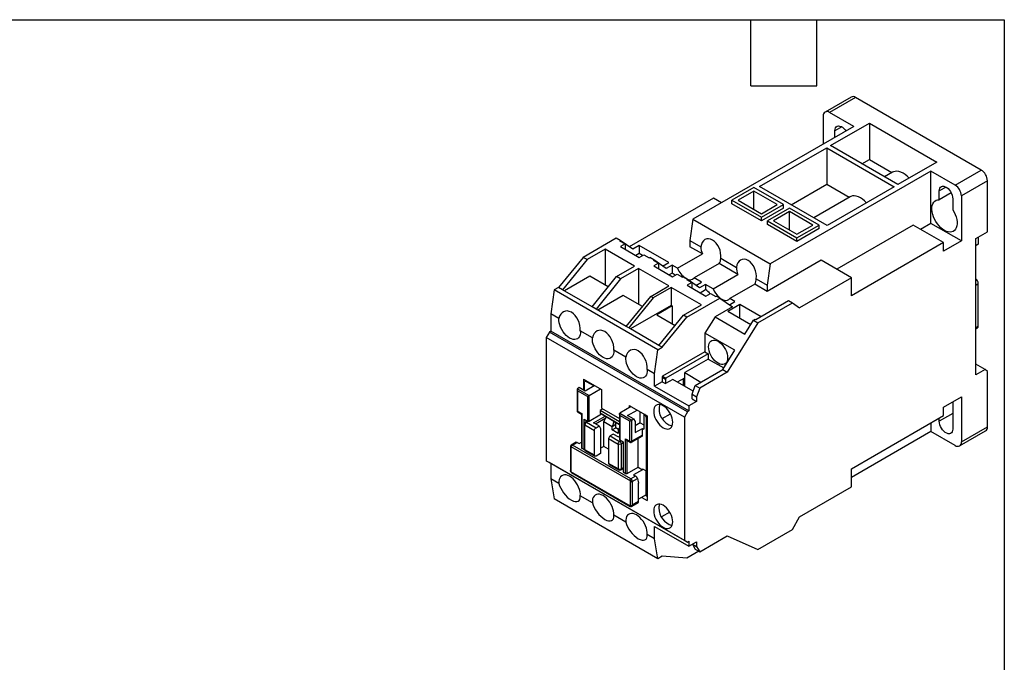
# Model space of a CAD drawing. Header units: millimetres. Extents: x 13 to 546, y 13 to 419.
# Tile 4 of 4: x 319 to 546, y 271 to 419. Entities that reach past the tile are written whole.
import ezdxf

# ---------------------------------------------------------------- set-up
doc = ezdxf.new("R2010")
doc.units = ezdxf.units.MM
doc.header["$LTSCALE"] = 2
doc.linetypes.add('SLD-Solid', pattern=[0])
doc.layers.add('TEXT', color=140, linetype='SLD-Solid', lineweight=25)

msp = doc.modelspace()

# ---------------------------------------------------------------- linework, layer by layer
for p, q in [((510.805, 401.279), (504.795, 397.809)), ((511.805, 401.18), (505.794, 397.71)), ((540.796, 384.444), (511.805, 401.18)), ((511.381, 394.486), (505.794, 397.71)), ((504.38, 396.894), (504.38, 390.444)), ((506.007, 390.077), (514.987, 395.261)), ((514.987, 395.261), (530.543, 386.281)), ((514.987, 395.261), (514.987, 386.851)), ((511.381, 394.486), (474.328, 373.096)), ((508.623, 394.404), (507.067, 393.505)), ((507.067, 391.996), (507.067, 393.505)), ((489.672, 380.647), (505.158, 389.587)), ((505.158, 389.587), (520.714, 380.607)), ((505.158, 389.587), (505.158, 381.177)), ((521.563, 381.096), (506.007, 390.077)), ((513.291, 385.872), (514.987, 386.851)), ((514.987, 386.851), (520.192, 383.846)), ((530.543, 386.281), (521.563, 381.096)), ((529.2, 384.199), (492.147, 362.809)), ((520.365, 383.945), (518.496, 382.867)), ((534.786, 380.974), (529.2, 384.199)), ((529.2, 372.155), (529.2, 384.199)), ((534.786, 380.974), (540.796, 384.444)), ((542.21, 381.994), (536.2, 378.525)), ((542.21, 370.195), (542.21, 381.994)), ((488.4, 380.403), (483.308, 377.464)), ((488.4, 379.586), (484.723, 377.464)), ((495.188, 376.484), (488.4, 380.403)), ((493.774, 376.484), (488.4, 379.586)), ((488.4, 375.341), (488.4, 379.586)), ((505.229, 371.667), (489.672, 380.647)), ((496.957, 376.442), (505.158, 381.177)), ((505.158, 381.177), (510.364, 378.172)), ((520.714, 380.607), (505.229, 371.667)), ((532.665, 380.525), (531.109, 379.626)), ((531.109, 377.61), (531.109, 379.626)), ((533.856, 379.196), (531.109, 377.61)), ((479.066, 377.993), (459.606, 366.759)), ((480.939, 376.912), (479.066, 377.993)), ((483.308, 377.464), (490.097, 373.545)), ((483.308, 376.647), (483.308, 377.464)), ((484.723, 377.464), (490.097, 374.361)), ((510.536, 378.271), (502.162, 373.437)), ((534.22, 377.83), (534.22, 375.287)), ((536.2, 378.525), (536.2, 368.114)), ((490.097, 372.728), (483.308, 376.647)), ((490.097, 373.545), (495.188, 376.484)), ((490.097, 374.361), (493.774, 376.484)), ((495.188, 375.667), (490.097, 372.728)), ((496.602, 375.668), (491.511, 372.728)), ((496.602, 374.851), (492.925, 372.728)), ((495.188, 375.667), (495.188, 376.484)), ((503.39, 371.749), (496.602, 375.668)), ((501.976, 371.749), (496.602, 374.851)), ((496.602, 370.606), (496.602, 374.851)), ((474.328, 373.096), (473.621, 368.197)), ((474.328, 373.096), (492.147, 362.809)), ((490.097, 372.728), (490.097, 373.545)), ((491.511, 372.728), (498.299, 368.81)), ((491.511, 371.912), (491.511, 372.728)), ((492.925, 372.728), (498.299, 369.626)), ((498.299, 367.993), (491.511, 371.912)), ((498.299, 368.81), (503.39, 371.749)), ((498.299, 369.626), (501.976, 371.749)), ((503.39, 370.932), (498.299, 367.993)), ((503.39, 370.932), (503.39, 371.749)), ((525.098, 371.747), (507.492, 361.583)), ((532.099, 367.706), (525.098, 371.747)), ((529.2, 372.155), (526.796, 370.767)), ((536.2, 368.114), (529.2, 372.155)), ((539.523, 368.644), (542.21, 370.195)), ((456.651, 368.728), (449.014, 364.319)), ((457.57, 368.197), (456.651, 368.728)), ((457.57, 368.197), (457.428, 368.115)), ((457.428, 368.115), (458.666, 367.401)), ((460.434, 366.176), (457.57, 368.197)), ((473.621, 368.197), (476.131, 366.747)), ((473.621, 368.197), (473.621, 366.768)), ((498.299, 367.993), (498.299, 368.81)), ((532.099, 367.706), (510.886, 355.46)), ((536.2, 368.114), (532.099, 365.746)), ((532.099, 365.746), (532.099, 367.706)), ((539.523, 337.207), (539.523, 368.644)), ((540.089, 368.971), (540.089, 367.337)), ((454.105, 366.197), (449.933, 363.788)), ((460.893, 362.278), (454.105, 366.197)), ((454.105, 366.197), (454.105, 357.95)), ((458.666, 367.401), (457.605, 366.789)), ((457.605, 366.789), (461.918, 364.299)), ((458.666, 367.401), (458.666, 366.176)), ((461.954, 367.053), (460.434, 366.176)), ((468.742, 363.135), (461.954, 367.053)), ((461.954, 367.053), (461.954, 365.175)), ((476.493, 365.11), (473.621, 366.768)), ((540.089, 367.337), (539.523, 367.011)), ((449.014, 364.319), (443.357, 357.379)), ((449.933, 363.788), (444.276, 356.848)), ((449.933, 363.788), (449.014, 364.319)), ((461.954, 365.175), (461.177, 364.727)), ((461.918, 364.299), (462.979, 364.911)), ((462.695, 364.747), (461.954, 365.175)), ((462.979, 364.911), (464.217, 364.196)), ((464.217, 364.196), (464.358, 364.278)), ((465.277, 363.747), (464.358, 364.278)), ((465.277, 363.747), (465.136, 363.666)), ((465.136, 363.666), (466.373, 362.951)), ((468.141, 361.726), (465.277, 363.747)), ((470.765, 361.803), (476.493, 365.11)), ((480.727, 364.094), (484.334, 362.012)), ((503.885, 363.665), (491.44, 356.481)), ((510.886, 359.624), (503.885, 363.665)), ((456.721, 359.87), (460.893, 362.278)), ((461.812, 361.747), (457.64, 359.339)), ((468.777, 357.726), (461.812, 361.747)), ((461.812, 361.747), (461.812, 353.501)), ((466.373, 362.951), (465.313, 362.339)), ((465.313, 362.339), (469.626, 359.849)), ((466.373, 362.951), (466.373, 361.727)), ((467.314, 362.31), (468.742, 363.135)), ((469.52, 362.522), (468.141, 361.726)), ((469.52, 362.522), (469.52, 360.644)), ((470.765, 361.803), (469.52, 362.522)), ((480.366, 362.874), (474.638, 359.567)), ((484.695, 360.375), (480.366, 362.874)), ((492.147, 362.809), (491.44, 357.91)), ((450.569, 359.991), (444.7, 356.603)), ((454.82, 357.537), (450.569, 359.991)), ((451.064, 352.929), (456.721, 359.87)), ((457.64, 359.339), (451.984, 352.399)), ((457.64, 359.339), (456.721, 359.87)), ((469.52, 360.644), (468.884, 360.277)), ((470.262, 360.216), (469.52, 360.644)), ((469.626, 359.849), (470.687, 360.461)), ((470.687, 360.461), (471.924, 359.747)), ((471.924, 359.747), (472.065, 359.829)), ((472.985, 359.298), (472.065, 359.829)), ((472.985, 359.298), (472.843, 359.216)), ((472.843, 359.216), (474.081, 358.502)), ((475.848, 357.277), (472.985, 359.298)), ((476.308, 358.603), (474.638, 359.567)), ((478.968, 357.068), (484.695, 360.375)), ((488.93, 359.359), (491.44, 357.91)), ((510.886, 359.624), (498.9, 352.705)), ((510.886, 355.46), (510.886, 359.624)), ((442.362, 356.805), (441.589, 351.296)), ((443.357, 357.379), (442.362, 356.805)), ((466.262, 343.007), (442.362, 356.805)), ((444.276, 356.848), (443.357, 357.379)), ((451.064, 352.929), (444.276, 356.848)), ((464.605, 355.318), (468.777, 357.726)), ((469.343, 357.4), (465.171, 354.991)), ((476.308, 353.379), (469.343, 357.4)), ((469.343, 357.4), (469.343, 353.236)), ((474.081, 358.502), (473.02, 357.89)), ((473.02, 357.89), (477.333, 355.4)), ((474.081, 358.502), (474.081, 357.277)), ((475.021, 357.861), (476.308, 358.603)), ((477.227, 358.073), (475.848, 357.277)), ((475.982, 356.18), (477.227, 356.899)), ((477.227, 358.073), (477.227, 356.899)), ((478.968, 357.068), (477.227, 358.073)), ((488.568, 358.139), (482.841, 354.832)), ((491.44, 356.481), (488.568, 358.139)), ((491.44, 357.91), (491.44, 356.481)), ((539.523, 357.947), (540.089, 358.274)), ((540.089, 348.475), (540.089, 358.274)), ((458.277, 355.542), (452.408, 352.154)), ((462.704, 352.986), (458.277, 355.542)), ((458.949, 348.378), (464.605, 355.318)), ((465.171, 354.991), (459.514, 348.051)), ((465.171, 354.991), (464.605, 355.318)), ((472.914, 350.522), (480.551, 354.93)), ((477.333, 355.4), (478.394, 356.012)), ((478.394, 356.012), (479.631, 355.298)), ((479.631, 355.298), (479.773, 355.379)), ((480.551, 354.93), (479.773, 355.379)), ((480.551, 354.93), (483.414, 352.909)), ((482.715, 353.403), (484.016, 354.154)), ((484.016, 354.154), (482.841, 354.832)), ((488.824, 349.991), (496.39, 354.358)), ((496.39, 354.358), (497.309, 353.828)), ((451.984, 352.399), (451.064, 352.929)), ((458.949, 348.378), (451.984, 352.399)), ((469.343, 353.236), (459.939, 347.806)), ((469.52, 353.133), (465.984, 351.092)), ((469.52, 353.133), (469.343, 353.236)), ((469.52, 353.133), (469.52, 349.051)), ((472.136, 350.971), (476.308, 353.379)), ((483.414, 352.909), (479.413, 350.599)), ((482.389, 351.909), (485.147, 353.501)), ((482.389, 351.909), (487.659, 348.866)), ((485.147, 353.501), (490.026, 350.684)), ((485.147, 350.317), (485.147, 353.501)), ((489.319, 349.215), (497.309, 353.828)), ((497.309, 353.828), (498.9, 352.705)), ((441.589, 351.296), (441.589, 347.295)), ((443.437, 350.229), (441.589, 351.296)), ((465.984, 351.092), (470.235, 348.638)), ((466.479, 344.031), (472.136, 350.971)), ((467.257, 343.582), (472.914, 350.522)), ((472.914, 350.522), (472.136, 350.971)), ((479.413, 350.599), (477.086, 346.864)), ((479.413, 350.599), (486.272, 346.639)), ((486.272, 346.639), (488.258, 349.827)), ((488.258, 349.827), (488.682, 350.072)), ((488.258, 349.827), (489.319, 349.215)), ((488.682, 350.072), (488.824, 349.991)), ((441.589, 347.295), (441.236, 347.091)), ((473.409, 328.926), (441.589, 347.295)), ((451.144, 345.78), (448.368, 347.382)), ((459.514, 348.051), (458.949, 348.378)), ((466.479, 344.031), (459.514, 348.051)), ((489.319, 349.215), (482.248, 337.866)), ((539.523, 348.149), (540.089, 348.475)), ((539.523, 347.81), (539.882, 348.017)), ((441.236, 347.091), (440.528, 345.866)), ((472.348, 327.497), (440.528, 345.866)), ((440.528, 345.866), (440.528, 317.45)), ((473.055, 328.721), (441.236, 347.091)), ((477.086, 346.864), (477.086, 342.56)), ((483.945, 342.904), (477.086, 346.864)), ((458.852, 341.33), (456.076, 342.933)), ((465.489, 337.499), (466.262, 343.007)), ((466.262, 343.007), (467.257, 343.582)), ((467.257, 343.582), (466.479, 344.031)), ((481.187, 338.478), (483.945, 342.904)), ((477.086, 342.56), (467.328, 336.927)), ((477.864, 342.111), (468.106, 336.478)), ((477.864, 340.886), (472.419, 337.743)), ((477.086, 342.56), (477.864, 342.111)), ((477.864, 342.111), (477.864, 340.886)), ((477.864, 340.886), (481.411, 338.838)), ((465.489, 337.499), (463.783, 338.483)), ((474.823, 334.804), (481.187, 338.478)), ((481.187, 338.478), (482.248, 337.866)), ((541.68, 338.452), (539.523, 339.697)), ((541.68, 338.452), (539.523, 337.207)), ((542.21, 338.024), (541.68, 338.452)), ((449.084, 336.272), (453.256, 333.864)), ((449.084, 336.272), (449.084, 333.741)), ((465.489, 334.641), (465.489, 337.499)), ((467.328, 336.927), (467.257, 336.723)), ((467.257, 336.723), (467.257, 335.661)), ((467.257, 336.723), (468.035, 336.274)), ((467.328, 336.927), (468.106, 336.478)), ((468.106, 336.478), (468.035, 336.274)), ((468.035, 336.274), (468.035, 335.212)), ((469.661, 336.151), (468.035, 335.212)), ((474.352, 333.443), (469.661, 336.151)), ((472.348, 336.477), (470.722, 335.539)), ((472.065, 336.314), (472.065, 334.763)), ((472.348, 334.6), (472.348, 336.477)), ((472.419, 337.743), (476.166, 335.58)), ((472.419, 334.559), (472.419, 337.743)), ((482.248, 337.866), (475.884, 334.192)), ((542.21, 325.245), (542.21, 338.024)), ((447.618, 333.851), (447.618, 329.024)), ((448.13, 334.293), (447.706, 334.048)), ((447.706, 334.048), (450.428, 332.476)), ((449.509, 333.497), (448.13, 334.293)), ((449.367, 333.578), (449.367, 335.538)), ((449.716, 335.908), (449.471, 335.766)), ((451.559, 334.68), (449.509, 333.497)), ((449.862, 335.823), (449.721, 335.742)), ((449.721, 335.742), (451.559, 334.68)), ((450.428, 332.476), (453.044, 333.986)), ((453.256, 333.864), (453.256, 329.536)), ((467.257, 335.661), (465.489, 334.641)), ((465.489, 334.641), (473.409, 330.069)), ((467.257, 335.661), (468.035, 335.212)), ((474.116, 332.763), (474.823, 334.804)), ((474.823, 334.804), (475.884, 334.192)), ((475.884, 334.192), (475.177, 332.151)), ((450.004, 332.231), (447.706, 333.558)), ((447.706, 333.558), (447.706, 328.903)), ((450.004, 332.231), (450.004, 326.597)), ((450.428, 326.597), (450.428, 332.476)), ((474.116, 332.763), (475.177, 332.151)), ((474.116, 331.702), (474.116, 332.763)), ((474.116, 331.702), (475.177, 331.089)), ((475.177, 332.151), (475.177, 331.089)), ((532.099, 329.818), (536.2, 332.186)), ((536.2, 332.186), (536.2, 321.775)), ((453.539, 329.373), (452.903, 329.006)), ((453.256, 329.536), (457.411, 327.138)), ((460.115, 329.904), (457.499, 328.394)), ((459.267, 327.863), (461.459, 329.129)), ((459.62, 330.19), (463.792, 327.782)), ((459.62, 330.19), (459.62, 329.619)), ((475.177, 331.089), (473.409, 330.069)), ((473.409, 330.069), (473.409, 328.926)), ((532.099, 327.859), (532.099, 329.818)), ((534.214, 331.039), (534.22, 330.879)), ((534.22, 330.879), (534.22, 324.755)), ((447.706, 328.903), (448.731, 328.312)), ((447.851, 328.65), (448.655, 328.186)), ((448.643, 328.205), (448.643, 320.432)), ((448.731, 328.312), (448.731, 320.309)), ((449.226, 320.024), (449.226, 327.046)), ((449.226, 327.046), (450.004, 326.597)), ((450.428, 326.597), (453.256, 328.23)), ((451.418, 326.189), (454.105, 327.74)), ((451.842, 325.944), (454.246, 327.332)), ((457.411, 326.403), (452.903, 329.006)), ((452.903, 329.006), (452.903, 328.434)), ((457.411, 325.831), (452.903, 328.434)), ((452.903, 328.434), (453.256, 328.23)), ((453.256, 328.23), (457.411, 325.831)), ((453.751, 326.474), (454.246, 327.332)), ((457.411, 328.197), (457.411, 322.392)), ((457.499, 328.394), (460.221, 326.822)), ((459.797, 326.577), (457.499, 327.904)), ((457.499, 327.904), (457.499, 322.27)), ((460.646, 327.067), (459.267, 327.863)), ((460.221, 326.822), (460.646, 327.067)), ((460.646, 327.067), (460.999, 326.455)), ((462.166, 326.189), (462.166, 328.721)), ((463.121, 328.169), (462.979, 328.088)), ((462.979, 328.088), (462.979, 324.74)), ((462.979, 328.088), (463.156, 327.986)), ((463.297, 328.067), (463.156, 327.986)), ((463.792, 327.537), (463.509, 327.373)), ((463.509, 327.373), (463.509, 315.125)), ((463.792, 327.782), (463.792, 308.266)), ((467.25, 327.165), (469.138, 328.255)), ((473.055, 328.721), (472.348, 327.497)), ((472.348, 327.497), (472.348, 299.081)), ((473.409, 328.926), (473.055, 328.721)), ((510.886, 315.612), (532.099, 327.859)), ((534.22, 328.347), (531.109, 326.551)), ((531.109, 326.551), (531.109, 327.287)), ((449.292, 325.903), (449.292, 320.187)), ((449.438, 325.699), (451.63, 324.433)), ((449.438, 319.983), (449.438, 325.699)), ((449.999, 326.6), (449.542, 326.336)), ((450.202, 326.548), (449.792, 326.311)), ((449.792, 326.311), (451.984, 325.046)), ((452.691, 325.454), (451.418, 326.189)), ((451.984, 325.046), (452.691, 325.454)), ((452.691, 325.454), (453.044, 324.841)), ((453.044, 324.841), (453.044, 319.126)), ((453.751, 326.474), (455.696, 325.352)), ((453.751, 320.759), (453.751, 326.474)), ((455.696, 325.352), (456.544, 325.842)), ((455.696, 324.535), (455.696, 325.352)), ((455.696, 324.535), (456.544, 325.025)), ((456.544, 325.025), (456.544, 325.842)), ((457.195, 324.65), (456.544, 325.025)), ((457.11, 324.535), (457.411, 324.943)), ((459.797, 321.923), (459.797, 326.577)), ((460.221, 321.923), (460.221, 326.822)), ((460.999, 326.455), (460.999, 323.924)), ((462.166, 326.189), (460.999, 325.516)), ((460.999, 323.924), (462.696, 324.903)), ((462.166, 326.189), (462.979, 325.72)), ((462.696, 323.352), (462.696, 324.903)), ((462.696, 324.903), (462.979, 324.74)), ((529.2, 326.185), (529.2, 324.183)), ((536.2, 321.775), (542.21, 325.245)), ((451.63, 318.718), (451.63, 324.433)), ((454.883, 322.556), (457.075, 321.29)), ((454.883, 322.556), (454.883, 316.84)), ((455.943, 323.576), (455.236, 323.168)), ((455.236, 323.168), (457.428, 321.903)), ((457.11, 323.719), (455.696, 324.535)), ((457.216, 322.841), (455.943, 323.576)), ((457.11, 324.535), (457.411, 324.362)), ((457.11, 324.535), (457.11, 323.719)), ((457.411, 323.055), (457.128, 322.892)), ((457.411, 322.954), (457.216, 322.841)), ((458.772, 322.515), (459.797, 321.923)), ((458.772, 314.513), (458.772, 322.515)), ((460.16, 321.718), (462.593, 323.123)), ((462.696, 323.352), (460.221, 321.923)), ((461.671, 315.942), (461.671, 322.591)), ((529.2, 324.183), (510.886, 313.611)), ((534.786, 320.958), (529.2, 324.183)), ((535.786, 320.859), (541.796, 324.329)), ((446.097, 320.725), (446.097, 315.158)), ((446.185, 320.718), (459.903, 312.798)), ((446.185, 320.718), (446.185, 314.92)), ((447.446, 321.696), (446.289, 321.028)), ((446.539, 321.003), (447.67, 321.657)), ((459.974, 313.248), (446.539, 321.003)), ((447.67, 321.657), (448.13, 321.391)), ((448.13, 321.391), (448.643, 321.687)), ((448.731, 320.309), (449.226, 320.024)), ((449.226, 320.024), (449.312, 320.073)), ((453.751, 320.759), (453.044, 320.35)), ((454.883, 320.105), (453.751, 320.759)), ((457.075, 321.29), (457.075, 315.574)), ((457.428, 321.903), (457.782, 322.107)), ((457.499, 322.27), (458.277, 321.821)), ((458.277, 321.576), (457.782, 321.29)), ((457.782, 321.29), (457.782, 315.574)), ((458.277, 321.821), (458.277, 314.799)), ((459.055, 322.182), (459.859, 321.718)), ((459.196, 314.513), (459.196, 322.101)), ((451.63, 318.718), (449.438, 319.983)), ((449.542, 319.754), (451.734, 318.489)), ((453.044, 319.126), (451.984, 318.513)), ((472.348, 299.081), (440.528, 317.45)), ((440.528, 317.45), (441.236, 317.042)), ((473.055, 298.673), (441.236, 317.042)), ((441.589, 316.838), (441.589, 313.245)), ((457.075, 315.574), (454.883, 316.84)), ((454.986, 316.611), (457.178, 315.345)), ((457.678, 315.345), (458.277, 315.691)), ((457.782, 315.574), (458.277, 315.86)), ((459.196, 314.513), (461.671, 315.942)), ((461.671, 315.942), (462.696, 315.35)), ((462.696, 315.595), (463.509, 315.125)), ((462.696, 315.35), (462.696, 315.595)), ((510.886, 311.448), (510.886, 315.612)), ((443.437, 312.178), (441.589, 313.245)), ((441.589, 313.245), (442.362, 308.629)), ((446.102, 315.098), (446.108, 315.072)), ((459.903, 307.001), (446.185, 314.92)), ((446.185, 314.92), (446.2, 314.888)), ((446.276, 314.781), (446.348, 314.728)), ((446.347, 314.726), (459.866, 306.921)), ((458.277, 314.799), (458.772, 314.513)), ((461.105, 313.901), (459.974, 313.248)), ((460.327, 312.635), (461.547, 313.339)), ((462.696, 315.35), (460.646, 314.166)), ((460.646, 314.166), (461.105, 313.901)), ((461.547, 313.339), (461.812, 312.268)), ((463.509, 315.125), (463.792, 315.289)), ((463.545, 309.552), (463.545, 315.146)), ((459.903, 312.798), (459.89, 312.834)), ((459.903, 307.001), (459.903, 312.798)), ((460.327, 312.635), (460.327, 307.164)), ((461.812, 308.022), (461.812, 312.268)), ((498.9, 304.529), (510.886, 311.448)), ((451.144, 307.729), (448.368, 309.332)), ((463.545, 309.552), (461.812, 308.552)), ((462.555, 308.981), (463.792, 308.266)), ((463.403, 309.471), (463.792, 309.246)), ((466.262, 294.831), (442.362, 308.629)), ((460.224, 306.935), (461.709, 307.793)), ((461.812, 308.022), (460.327, 307.164)), ((458.852, 303.28), (456.076, 304.882)), ((468.966, 305.619), (467.069, 304.524)), ((497.309, 301.569), (498.9, 304.529)), ((465.489, 302.306), (473.409, 297.734)), ((465.489, 299.448), (465.489, 302.306)), ((465.489, 299.448), (463.783, 300.433)), ((475.884, 296.468), (482.248, 300.142)), ((482.248, 300.142), (489.319, 296.957)), ((489.319, 296.957), (497.309, 301.569)), ((466.262, 294.831), (465.489, 299.448)), ((472.348, 299.081), (473.055, 298.673)), ((473.055, 298.673), (473.409, 298.877)), ((473.409, 298.877), (473.409, 297.734)), ((473.409, 297.734), (475.177, 298.754)), ((474.187, 298.183), (474.823, 297.08)), ((474.257, 298.223), (475.177, 297.693)), ((475.177, 298.754), (475.177, 297.693)), ((475.177, 297.693), (475.884, 296.468)), ((467.257, 295.406), (466.262, 294.831)), ((472.914, 294.997), (467.257, 295.406)), ((475.673, 296.59), (472.914, 294.997)), ((474.823, 297.08), (475.884, 296.468))]:
    msp.add_line(p, q)
at = {"flags": 128}
for points in [[(507.067, 393.505), (507.101, 393.859), (507.202, 394.158), (507.364, 394.39), (507.582, 394.543), (507.845, 394.612), (508.142, 394.593), (508.46, 394.488), (508.785, 394.3), (509.104, 394.038), (509.401, 393.714), (509.592, 393.453)], [(524.136, 382.582), (523.719, 382.999), (523.247, 383.39), (522.765, 383.708), (522.283, 383.946), (521.811, 384.101), (521.358, 384.167), (520.933, 384.146), (520.546, 384.035), (520.365, 383.945)], [(531.109, 379.626), (531.143, 379.98), (531.243, 380.279), (531.406, 380.511), (531.624, 380.664), (531.887, 380.733), (532.184, 380.714), (532.502, 380.609), (532.827, 380.421), (533.145, 380.159), (533.442, 379.835), (533.705, 379.462), (533.923, 379.058), (534.086, 378.639), (534.186, 378.223), (534.22, 377.83)], [(514.308, 376.908), (513.89, 377.325), (513.418, 377.716), (512.936, 378.034), (512.454, 378.272), (511.982, 378.427), (511.529, 378.493), (511.105, 378.472), (510.717, 378.361), (510.536, 378.271)], [(534.22, 375.287), (534.527, 374.75), (534.783, 374.192), (534.983, 373.627), (535.122, 373.068), (535.197, 372.527), (535.206, 372.016), (535.149, 371.548), (535.028, 371.133), (534.844, 370.78), (534.603, 370.497), (534.31, 370.291), (533.971, 370.167), (533.595, 370.127), (533.189, 370.172), (532.763, 370.302), (532.327, 370.513), (531.89, 370.8), (531.463, 371.158), (531.056, 371.577), (530.677, 372.048), (530.335, 372.561), (530.038, 373.104), (529.793, 373.664), (529.605, 374.229), (529.479, 374.785), (529.418, 375.321), (529.422, 375.824), (529.493, 376.282), (529.627, 376.685), (529.823, 377.024), (530.075, 377.292), (530.378, 377.481), (530.725, 377.588), (531.109, 377.61)], [(478.968, 357.068), (479.224, 356.539), (479.536, 356.037), (479.893, 355.58), (480.284, 355.182), (480.695, 354.857), (481.113, 354.616), (481.525, 354.466), (481.915, 354.412), (482.273, 354.457), (482.584, 354.599), (482.841, 354.832)], [(448.368, 347.382), (448.369, 346.909), (448.303, 346.48), (448.171, 346.109), (447.977, 345.805), (447.726, 345.576), (447.425, 345.429), (447.082, 345.367), (446.708, 345.394), (446.311, 345.506), (445.902, 345.703), (445.494, 345.978), (445.097, 346.323), (444.723, 346.73), (444.38, 347.187), (444.079, 347.681), (443.828, 348.2), (443.634, 348.728), (443.502, 349.252), (443.435, 349.757), (443.437, 350.229)], [(456.076, 342.933), (456.077, 342.459), (456.011, 342.031), (455.879, 341.66), (455.684, 341.355), (455.433, 341.126), (455.132, 340.979), (454.79, 340.918), (454.415, 340.944), (454.018, 341.057), (453.61, 341.253), (453.202, 341.528), (452.805, 341.874), (452.43, 342.28), (452.087, 342.737), (451.786, 343.232), (451.536, 343.75), (451.341, 344.279), (451.209, 344.803), (451.143, 345.308), (451.144, 345.78)], [(480.126, 344.969), (480.507, 344.711), (480.876, 344.384), (481.222, 343.997), (481.535, 343.563), (481.806, 343.095), (482.025, 342.608), (482.186, 342.114), (482.285, 341.631), (482.318, 341.172), (482.285, 340.752), (482.186, 340.383), (482.025, 340.076), (481.806, 339.841), (481.535, 339.685), (481.222, 339.613), (480.876, 339.626), (480.507, 339.725), (480.126, 339.907), (479.746, 340.165), (479.377, 340.492), (479.03, 340.878), (478.717, 341.312), (478.447, 341.78), (478.228, 342.268), (478.067, 342.761), (477.968, 343.244), (477.934, 343.703), (477.968, 344.124), (478.067, 344.493), (478.228, 344.799), (478.447, 345.034), (478.717, 345.19), (479.03, 345.263), (479.377, 345.249), (479.746, 345.15), (480.126, 344.969)], [(463.783, 338.483), (463.784, 338.01), (463.718, 337.581), (463.586, 337.21), (463.392, 336.906), (463.141, 336.677), (462.84, 336.53), (462.497, 336.469), (462.122, 336.495), (461.726, 336.608), (461.317, 336.804), (460.909, 337.079), (460.512, 337.424), (460.137, 337.831), (459.795, 338.288), (459.494, 338.782), (459.243, 339.301), (459.049, 339.829), (458.917, 340.353), (458.85, 340.858), (458.852, 341.33)], [(467.469, 325.047), (467.85, 324.865), (468.219, 324.767), (468.565, 324.753), (468.878, 324.825), (469.148, 324.981), (469.368, 325.216), (469.529, 325.523), (469.628, 325.892), (469.661, 326.312), (469.628, 326.771), (469.529, 327.255), (469.368, 327.748), (469.148, 328.236), (468.878, 328.704), (468.565, 329.137), (468.219, 329.524), (467.85, 329.851), (467.469, 330.109), (467.089, 330.29), (466.72, 330.389), (466.373, 330.403), (466.06, 330.33), (465.79, 330.174), (465.571, 329.939), (465.409, 329.633), (465.311, 329.264), (465.277, 328.843), (465.311, 328.385), (465.409, 327.901), (465.571, 327.408), (465.79, 326.92), (466.06, 326.452), (466.373, 326.018), (466.72, 325.632), (467.089, 325.305), (467.469, 325.047)], [(534.22, 324.755), (534.186, 324.401), (534.086, 324.102), (533.923, 323.871), (533.705, 323.717), (533.442, 323.648), (533.145, 323.667), (532.827, 323.773), (532.502, 323.961), (532.184, 324.222), (531.887, 324.546), (531.624, 324.919), (531.406, 325.324), (531.243, 325.743), (531.143, 326.158), (531.109, 326.551)], [(448.368, 309.332), (448.369, 309.804), (448.303, 310.309), (448.171, 310.833), (447.977, 311.361), (447.726, 311.88), (447.425, 312.374), (447.082, 312.831), (446.708, 313.238), (446.311, 313.583), (445.902, 313.858), (445.494, 314.054), (445.097, 314.167), (444.723, 314.193), (444.38, 314.132), (444.079, 313.985), (443.828, 313.756), (443.634, 313.452), (443.502, 313.08), (443.435, 312.652), (443.437, 312.178)], [(456.076, 304.882), (456.077, 305.354), (456.011, 305.859), (455.879, 306.383), (455.684, 306.912), (455.433, 307.43), (455.132, 307.925), (454.79, 308.381), (454.415, 308.788), (454.018, 309.134), (453.61, 309.408), (453.202, 309.605), (452.805, 309.718), (452.43, 309.744), (452.087, 309.683), (451.786, 309.535), (451.536, 309.307), (451.341, 309.002), (451.209, 308.631), (451.143, 308.203), (451.144, 307.729)], [(467.469, 302.102), (467.85, 301.921), (468.219, 301.822), (468.565, 301.808), (468.878, 301.881), (469.148, 302.037), (469.368, 302.272), (469.529, 302.578), (469.628, 302.947), (469.661, 303.368), (469.628, 303.826), (469.529, 304.31), (469.368, 304.803), (469.148, 305.291), (468.878, 305.759), (468.565, 306.193), (468.219, 306.579), (467.85, 306.906), (467.469, 307.164), (467.089, 307.346), (466.72, 307.445), (466.373, 307.458), (466.06, 307.386), (465.79, 307.23), (465.571, 306.995), (465.409, 306.688), (465.311, 306.319), (465.277, 305.899), (465.311, 305.44), (465.409, 304.956), (465.571, 304.463), (465.79, 303.975), (466.06, 303.507), (466.373, 303.074), (466.72, 302.687), (467.089, 302.36), (467.469, 302.102)], [(463.783, 300.433), (463.784, 300.905), (463.718, 301.41), (463.586, 301.934), (463.392, 302.462), (463.141, 302.981), (462.84, 303.475), (462.497, 303.932), (462.122, 304.339), (461.726, 304.684), (461.317, 304.959), (460.909, 305.155), (460.512, 305.268), (460.137, 305.294), (459.795, 305.233), (459.494, 305.086), (459.243, 304.857), (459.049, 304.553), (458.917, 304.182), (458.85, 303.753), (458.852, 303.28)]]:
    msp.add_lwpolyline(points, dxfattribs=at)
for centre, radius, start, end in [((511.219, 400.362), 1.006, 54.38242, 114.30712), ((505.242, 397.034), 0.873, 50.79671, 189.21404), ((539.14, 381.855), 3.074, 2.60548, 57.39452), ((533.13, 378.385), 3.074, 2.60548, 57.39452), ((480.449, 366.842), 4.319, 181.2556, 203.64679), ((478.807, 363.999), 1.922, 324.16338, 2.82222), ((475.331, 363.6), 4.906, 201.48314, 236.8177), ((488.652, 362.107), 4.319, 181.2556, 203.64679), ((473.615, 360.628), 1.474, 234.45297, 313.97881), ((487.01, 359.264), 1.922, 324.16338, 2.82222), ((538.524, 358.193), 1.567, 2.94512, 50.37866), ((473.38, 351.657), 6.503, 41.21535, 53.72374), ((539.599, 348.421), 0.493, 305.01333, 6.29885), ((470.575, 329.371), 4.066, 165.34743, 254.64719), ((449.792, 325.903), 0.5, 120, 179.85668), ((455.146, 325.799), 1.399, 1.74823, 26.05215), ((541.259, 325.124), 0.959, 304.05635, 7.25583), ((457.047, 321.291), 0.721, 28.85561, 58.04533), ((535.338, 321.635), 0.873, 230.79671, 9.21404), ((457.532, 315.55), 0.252, 305.69804, 5.62038), ((457.428, 315.778), 0.5, 240.06666, 300), ((468.533, 306.652), 2.054, 157.00401, 181.66965), ((470.731, 306.577), 4.251, 179.78781, 253.32301)]:
    msp.add_arc(centre, radius, start, end)
for centre, major_axis, ratio, start_param, end_param in [((478.429, 365.421), (-1.072, 3.103), 0.668786, 4.0555014, 7.197094), ((486.632, 360.686), (-1.072, 3.103), 0.668786, 4.0555014, 7.197094), ((445.865, 348.539), (-1.177, 3.331), 0.6665497, 4.1362525, 7.1062075), ((453.573, 344.09), (-1.177, 3.331), 0.6665497, 4.1362526, 7.1062074), ((461.28, 339.64), (-1.177, 3.331), 0.6665497, 4.1362525, 7.1062075), ((445.865, 310.978), (-2.143, 2.797), 0.4693278, 0.8098649, 3.7798194), ((453.573, 306.529), (-2.143, 2.797), 0.4693278, 0.809865, 3.7798193), ((461.28, 302.079), (-2.143, 2.797), 0.4693278, 0.8098649, 3.7798194)]:
    msp.add_ellipse(centre, major_axis=major_axis, ratio=ratio, start_param=start_param, end_param=end_param)
for points, knots in [([(447.706, 334.048), (447.697, 334.042), (447.678, 334.029), (447.656, 334.003), (447.638, 333.97), (447.625, 333.932), (447.617, 333.881), (447.617, 333.815), (447.63, 333.739), (447.658, 333.65), (447.688, 333.592), (447.706, 333.558)], [0, 0, 0, 0, 0.0693194, 0.1410469, 0.2163044, 0.2960646, 0.3811464, 0.509164, 0.6578223, 0.7988287, 1, 1, 1, 1]), ([(449.367, 335.538), (449.367, 335.644), (449.405, 335.729), (449.536, 335.804), (449.628, 335.795), (449.721, 335.742)], [0, 0, 0, 0, 0.5, 0.5, 1, 1, 1, 1]), ([(450.428, 332.476), (450.418, 332.47), (450.398, 332.459), (450.364, 332.439), (450.327, 332.418), (450.287, 332.395), (450.239, 332.367), (450.183, 332.334), (450.123, 332.3), (450.06, 332.263), (450.024, 332.243), (450.004, 332.231)], [0, 0, 0, 0, 0.0693194, 0.1410469, 0.2163044, 0.2960646, 0.3811464, 0.509164, 0.6578223, 0.7988287, 1, 1, 1, 1]), ([(447.618, 329.033), (447.62, 328.995), (447.625, 328.922), (447.68, 328.8), (447.764, 328.697), (447.851, 328.658), (447.881, 328.644)], [0, 0, 0, 0, 0.2281926, 0.4399787, 0.8024206, 1, 1, 1, 1]), ([(447.706, 328.903), (447.713, 328.856), (447.728, 328.757), (447.794, 328.673), (447.848, 328.654), (447.852, 328.652)], [0, 0, 0, 0, 0.4641932, 0.9616617, 1, 1, 1, 1]), ([(448.731, 328.312), (448.702, 328.285), (448.653, 328.239), (448.649, 328.215), (448.647, 328.205)], [0, 0, 0, 0, 0.5911381, 1, 1, 1, 1]), ([(454.246, 327.332), (454.273, 327.385), (454.318, 327.475), (454.329, 327.57), (454.334, 327.608)], [0, 0, 0, 0, 0.5981797, 1, 1, 1, 1]), ([(457.499, 327.904), (457.486, 327.928), (457.463, 327.971), (457.44, 328.032), (457.422, 328.095), (457.411, 328.162), (457.41, 328.237), (457.425, 328.304), (457.454, 328.36), (457.484, 328.383), (457.499, 328.394)], [0, 0, 0, 0, 0.140973, 0.2551745, 0.3426219, 0.491313, 0.6194563, 0.7580749, 0.8834195, 1, 1, 1, 1]), ([(463.156, 327.986), (463.248, 327.932), (463.34, 327.835), (463.471, 327.609), (463.509, 327.48), (463.509, 327.373)], [0, 0, 0, 0, 0.5, 0.5, 1, 1, 1, 1]), ([(449.438, 325.699), (449.399, 325.728), (449.32, 325.788), (449.279, 325.867), (449.292, 325.904), (449.292, 325.904)], [0, 0, 0, 0, 0.4969266, 0.9938532, 1, 1, 1, 1]), ([(449.792, 326.311), (449.699, 326.258), (449.607, 326.161), (449.476, 325.934), (449.438, 325.806), (449.438, 325.699)], [0, 0, 0, 0, 0.5, 0.5, 1, 1, 1, 1]), ([(450.004, 326.597), (450.059, 326.565), (450.137, 326.546), (450.294, 326.546), (450.372, 326.565), (450.428, 326.597)], [0, 0, 0, 0, 0.5, 0.5, 1, 1, 1, 1]), ([(451.63, 324.433), (451.63, 324.54), (451.668, 324.668), (451.799, 324.895), (451.891, 324.992), (451.984, 325.046)], [0, 0, 0, 0, 0.5, 0.5, 1, 1, 1, 1]), ([(455.929, 326.687), (455.933, 326.681), (455.994, 326.567), (456, 326.267), (455.926, 325.812), (455.777, 325.513), (455.696, 325.352)], [0, 0, 0, 0, 0.0163872, 0.312215, 0.6290598, 1, 1, 1, 1]), ([(459.797, 326.577), (459.811, 326.586), (459.837, 326.601), (459.878, 326.624), (459.924, 326.651), (459.976, 326.681), (460.041, 326.718), (460.106, 326.756), (460.17, 326.793), (460.205, 326.813), (460.221, 326.822)], [0, 0, 0, 0, 0.140973, 0.2551745, 0.3426219, 0.491313, 0.6194563, 0.7580749, 0.8834195, 1, 1, 1, 1]), ([(455.236, 323.168), (455.144, 323.115), (455.052, 323.017), (454.921, 322.791), (454.883, 322.663), (454.883, 322.556)], [0, 0, 0, 0, 0.5, 0.5, 1, 1, 1, 1]), ([(459.057, 322.186), (459.041, 322.195), (458.978, 322.227), (458.873, 322.339), (458.807, 322.453), (458.772, 322.515)], [0, 0, 0, 0, 0.1429039, 0.53787491, 1, 1, 1, 1]), ([(446.101, 320.733), (446.1, 320.731), (446.094, 320.722), (446.1, 320.718), (446.105, 320.715)], [0, 0, 0, 0, 0.1781111, 1, 1, 1, 1]), ([(446.29, 321.029), (446.255, 321.005), (446.192, 320.96), (446.133, 320.872), (446.103, 320.792), (446.101, 320.752), (446.1, 320.732)], [0, 0, 0, 0, 0.31572095, 0.58129706, 0.80351235, 1, 1, 1, 1]), ([(446.148, 320.712), (446.152, 320.713), (446.163, 320.715), (446.176, 320.716), (446.185, 320.718)], [0, 0, 0, 0, 0.3313079, 1, 1, 1, 1]), ([(446.218, 320.753), (446.212, 320.747), (446.2, 320.734), (446.19, 320.723), (446.185, 320.718)], [0, 0, 0, 0, 0.4986584, 1, 1, 1, 1]), ([(446.259, 320.793), (446.249, 320.783), (446.234, 320.769), (446.222, 320.756), (446.218, 320.753)], [0, 0, 0, 0, 0.7034809, 1, 1, 1, 1]), ([(446.293, 320.823), (446.289, 320.82), (446.278, 320.81), (446.267, 320.8), (446.259, 320.793)], [0, 0, 0, 0, 0.27749633, 1, 1, 1, 1]), ([(446.297, 320.899), (446.284, 320.919), (446.279, 320.945), (446.297, 321.001), (446.32, 321.03), (446.355, 321.05)], [0, 0, 0, 0, 0.5, 0.5, 1, 1, 1, 1]), ([(446.287, 321.025), (446.287, 321.026), (446.303, 321.045), (446.33, 321.048), (446.355, 321.05)], [0, 0, 0, 0, 0.0475513, 1, 1, 1, 1]), ([(446.342, 320.865), (446.334, 320.858), (446.317, 320.844), (446.301, 320.83), (446.293, 320.823)], [0, 0, 0, 0, 0.4913554, 1, 1, 1, 1]), ([(446.398, 320.908), (446.389, 320.901), (446.37, 320.887), (446.352, 320.873), (446.342, 320.865)], [0, 0, 0, 0, 0.4904961, 1, 1, 1, 1]), ([(446.473, 320.962), (446.461, 320.954), (446.437, 320.937), (446.412, 320.919), (446.399, 320.909), (446.398, 320.908)], [0, 0, 0, 0, 0.4793748, 0.9681918, 1, 1, 1, 1]), ([(446.539, 321.003), (446.528, 320.997), (446.507, 320.985), (446.484, 320.97), (446.473, 320.962)], [0, 0, 0, 0, 0.4991563, 1, 1, 1, 1]), ([(447.446, 321.696), (447.472, 321.704), (447.514, 321.717), (447.596, 321.695), (447.645, 321.669), (447.67, 321.657)], [0, 0, 0, 0, 0.4565127, 0.7286313, 1, 1, 1, 1]), ([(449.295, 320.187), (449.295, 320.163), (449.293, 320.076), (449.331, 319.996), (449.359, 319.937)], [0, 0, 0, 0, 0.2690814, 1, 1, 1, 1]), ([(457.075, 321.29), (457.075, 321.397), (457.113, 321.525), (457.244, 321.752), (457.336, 321.849), (457.428, 321.903)], [0, 0, 0, 0, 0.5, 0.5, 1, 1, 1, 1]), ([(457.782, 321.29), (457.689, 321.237), (457.559, 321.206), (457.297, 321.206), (457.167, 321.237), (457.075, 321.29)], [0, 0, 0, 0, 0.5, 0.5, 1, 1, 1, 1]), ([(459.797, 321.923), (459.853, 321.891), (459.931, 321.872), (460.088, 321.873), (460.166, 321.891), (460.221, 321.923)], [0, 0, 0, 0, 0.5, 0.5, 1, 1, 1, 1]), ([(459.86, 321.72), (459.858, 321.72), (459.846, 321.72), (459.83, 321.748), (459.804, 321.803), (459.8, 321.876), (459.797, 321.923)], [0, 0, 0, 0, 0.02974517, 0.28628377, 0.53318357, 1, 1, 1, 1]), ([(459.857, 321.719), (459.892, 321.704), (459.946, 321.679), (460.026, 321.676), (460.087, 321.687), (460.133, 321.702), (460.155, 321.717), (460.159, 321.72)], [0, 0, 0, 0, 0.3586721, 0.5520651, 0.7496597, 0.947255, 1, 1, 1, 1]), ([(460.221, 321.923), (460.218, 321.878), (460.212, 321.785), (460.184, 321.722), (460.161, 321.721), (460.159, 321.721)], [0, 0, 0, 0, 0.46039335, 0.95554063, 1, 1, 1, 1]), ([(449.359, 319.937), (449.396, 319.885), (449.447, 319.813), (449.521, 319.767), (449.542, 319.755)], [0, 0, 0, 0, 0.7234605, 1, 1, 1, 1]), ([(451.984, 318.513), (451.891, 318.46), (451.799, 318.451), (451.668, 318.526), (451.63, 318.611), (451.63, 318.718)], [0, 0, 0, 0, 0.5, 0.5, 1, 1, 1, 1]), ([(457.075, 315.574), (457.167, 315.521), (457.297, 315.49), (457.559, 315.49), (457.689, 315.521), (457.782, 315.574)], [0, 0, 0, 0, 0.5, 0.5, 1, 1, 1, 1]), ([(457.179, 315.345), (457.179, 315.345), (457.14, 315.353), (457.093, 315.428), (457.081, 315.526), (457.075, 315.574)], [0, 0, 0, 0, 0.0036456, 0.5018228, 1, 1, 1, 1]), ([(446.111, 315.068), (446.108, 315.08), (446.102, 315.103), (446.099, 315.127), (446.098, 315.138)], [0, 0, 0, 0, 0.5041456, 1, 1, 1, 1]), ([(446.108, 315.072), (446.115, 315.039), (446.13, 314.964), (446.19, 314.863), (446.262, 314.781), (446.318, 314.748), (446.338, 314.735)], [0, 0, 0, 0, 0.23930773, 0.53956634, 0.82844531, 1, 1, 1, 1]), ([(446.164, 314.952), (446.158, 314.961), (446.145, 314.983), (446.134, 315.006), (446.128, 315.021)], [0, 0, 0, 0, 0.3922335, 1, 1, 1, 1]), ([(446.2, 314.888), (446.21, 314.87), (446.227, 314.841), (446.25, 314.811), (446.265, 314.793), (446.272, 314.786), (446.276, 314.781)], [0, 0, 0, 0, 0.464175, 0.7523675, 0.8643464, 1, 1, 1, 1]), ([(458.772, 314.513), (458.827, 314.481), (458.905, 314.462), (459.062, 314.462), (459.141, 314.481), (459.196, 314.513)], [0, 0, 0, 0, 0.5, 0.5, 1, 1, 1, 1]), ([(459.862, 312.967), (459.861, 312.988), (459.86, 313.027), (459.87, 313.103), (459.901, 313.189), (459.95, 313.229), (459.974, 313.248)], [0, 0, 0, 0, 0.1822096, 0.3458466, 0.6882569, 1, 1, 1, 1]), ([(459.974, 313.248), (460.031, 313.215), (460.088, 313.165), (460.189, 313.045), (460.233, 312.975), (460.265, 312.902)], [0, 0, 0, 0, 0.5, 0.5, 1, 1, 1, 1]), ([(461.547, 313.339), (461.542, 313.357), (461.533, 313.39), (461.512, 313.442), (461.488, 313.491), (461.461, 313.537), (461.435, 313.579), (461.409, 313.616), (461.364, 313.675), (461.294, 313.754), (461.198, 313.841), (461.136, 313.881), (461.105, 313.901)], [0, 0, 0, 0, 0.0918557, 0.1770221, 0.2555006, 0.3272936, 0.3924051, 0.450841, 0.5026106, 0.6754685, 0.8410759, 1, 1, 1, 1]), ([(459.89, 312.834), (459.884, 312.853), (459.874, 312.885), (459.867, 312.923), (459.863, 312.948), (459.862, 312.961), (459.862, 312.967)], [0, 0, 0, 0, 0.4424464, 0.7268633, 0.8530705, 1, 1, 1, 1]), ([(459.928, 312.767), (459.935, 312.759), (459.953, 312.74), (459.973, 312.722), (459.985, 312.711)], [0, 0, 0, 0, 0.3952748, 1, 1, 1, 1]), ([(460.029, 312.678), (460.04, 312.671), (460.061, 312.657), (460.084, 312.646), (460.096, 312.641)], [0, 0, 0, 0, 0.5079732, 1, 1, 1, 1]), ([(460.096, 312.64), (460.108, 312.635), (460.131, 312.626), (460.155, 312.62), (460.166, 312.617)], [0, 0, 0, 0, 0.5369038, 1, 1, 1, 1]), ([(460.099, 312.711), (460.109, 312.743), (460.129, 312.779), (460.189, 312.848), (460.228, 312.88), (460.265, 312.902)], [0, 0, 0, 0, 0.5, 0.5, 1, 1, 1, 1]), ([(460.166, 312.617), (460.173, 312.615), (460.187, 312.613), (460.213, 312.61), (460.231, 312.61), (460.243, 312.611)], [0, 0, 0, 0, 0.2913139, 0.5313061, 1, 1, 1, 1]), ([(460.243, 312.611), (460.258, 312.612), (460.289, 312.616), (460.315, 312.629), (460.327, 312.635)], [0, 0, 0, 0, 0.50670683, 1, 1, 1, 1]), ([(459.866, 306.922), (459.865, 306.922), (459.858, 306.923), (459.86, 306.936), (459.871, 306.961), (459.892, 306.988), (459.903, 307.001)], [0, 0, 0, 0, 0.0207046, 0.3302059, 0.6576339, 1, 1, 1, 1]), ([(459.899, 306.925), (459.892, 306.923), (459.875, 306.917), (459.869, 306.92), (459.866, 306.922)], [0, 0, 0, 0, 0.3761391, 1, 1, 1, 1]), ([(459.898, 306.924), (459.926, 306.91), (459.985, 306.88), (460.107, 306.882), (460.185, 306.918), (460.224, 306.935)], [0, 0, 0, 0, 0.3088534, 0.6562007, 1, 1, 1, 1]), ([(460.327, 307.164), (460.296, 307.146), (460.258, 307.127), (460.179, 307.091), (460.138, 307.074), (460.022, 307.031), (459.954, 307.011), (459.903, 307.001)], [0, 0, 0, 0, 0.25, 0.25, 0.5, 0.5, 1, 1, 1, 1])]:
    msp.add_open_spline(points, degree=3, knots=knots)
for points in [[(447.618, 329.026), (447.618, 328.981), (447.65, 328.935), (447.706, 328.903)], [(449.542, 326.336), (449.607, 326.374), (449.699, 326.365), (449.792, 326.311)], [(457.411, 322.392), (457.411, 322.347), (457.443, 322.302), (457.499, 322.27)], [(462.593, 323.123), (462.658, 323.161), (462.696, 323.245), (462.696, 323.352)], [(446.105, 320.715), (446.118, 320.737), (446.156, 320.765), (446.221, 320.794)], [(446.105, 320.715), (446.114, 320.711), (446.128, 320.71), (446.147, 320.712)], [(446.147, 320.712), (446.165, 320.723), (446.188, 320.737), (446.218, 320.753)], [(446.221, 320.794), (446.243, 320.804), (446.267, 320.813), (446.293, 320.823)], [(446.259, 320.792), (446.246, 320.792), (446.233, 320.792), (446.221, 320.794)], [(446.297, 320.899), (446.329, 320.905), (446.363, 320.908), (446.398, 320.909)], [(446.343, 320.865), (446.324, 320.872), (446.308, 320.883), (446.297, 320.899)], [(446.355, 321.05), (446.402, 321.056), (446.456, 321.045), (446.51, 321.018)], [(446.473, 320.962), (446.474, 320.983), (446.487, 321.005), (446.51, 321.018)], [(446.51, 321.018), (446.52, 321.014), (446.529, 321.009), (446.539, 321.003)], [(448.643, 320.432), (448.643, 320.387), (448.675, 320.342), (448.731, 320.309)], [(449.292, 320.187), (449.292, 320.112), (449.345, 320.036), (449.438, 319.983)], [(457.678, 321.639), (457.744, 321.525), (457.782, 321.397), (457.782, 321.29)], [(449.438, 319.983), (449.438, 319.876), (449.476, 319.792), (449.542, 319.754)], [(454.883, 316.84), (454.883, 316.733), (454.921, 316.649), (454.986, 316.611)], [(446.108, 315.074), (446.1, 315.118), (446.098, 315.163), (446.102, 315.206)], [(446.098, 315.138), (446.098, 315.114), (446.101, 315.092), (446.108, 315.074)], [(446.127, 315.021), (446.121, 315.036), (446.115, 315.052), (446.111, 315.068)], [(446.141, 314.97), (446.128, 315.001), (446.117, 315.034), (446.111, 315.068)], [(446.127, 315.021), (446.131, 315.003), (446.136, 314.986), (446.141, 314.97)], [(446.276, 314.781), (446.222, 314.829), (446.173, 314.893), (446.141, 314.97)], [(446.185, 314.92), (446.178, 314.93), (446.171, 314.94), (446.164, 314.952)], [(446.2, 314.888), (446.187, 314.908), (446.175, 314.929), (446.164, 314.952)], [(459.862, 312.967), (459.884, 312.901), (459.919, 312.828), (459.966, 312.759)], [(459.89, 312.834), (459.901, 312.811), (459.914, 312.789), (459.928, 312.767)], [(459.903, 312.798), (459.911, 312.788), (459.919, 312.778), (459.928, 312.767)], [(459.966, 312.759), (459.985, 312.731), (460.006, 312.703), (460.029, 312.678)], [(459.985, 312.711), (459.977, 312.726), (459.971, 312.742), (459.966, 312.759)], [(459.985, 312.711), (459.999, 312.7), (460.013, 312.689), (460.029, 312.678)], [(460.096, 312.64), (460.091, 312.661), (460.092, 312.685), (460.099, 312.711)], [(460.099, 312.711), (460.122, 312.677), (460.145, 312.645), (460.166, 312.617)], [(460.243, 312.611), (460.263, 312.638), (460.296, 312.667), (460.325, 312.684)], [(460.265, 312.902), (460.298, 312.829), (460.318, 312.753), (460.325, 312.684)], [(460.325, 312.684), (460.327, 312.667), (460.327, 312.651), (460.327, 312.635)], [(460.327, 307.164), (460.327, 307.057), (460.289, 306.973), (460.224, 306.935)], [(461.709, 307.793), (461.774, 307.83), (461.812, 307.915), (461.812, 308.022)]]:
    msp.add_open_spline(points, degree=3)
at = {"layer": 'TEXT'}
for p, q in [((12.7, 419.1), (546.1, 419.1)), ((487.68, 403.86), (487.68, 419.1)), ((502.92, 403.86), (502.92, 419.1)), ((546.1, 419.1), (546.1, 12.7)), ((487.68, 403.86), (502.92, 403.86))]:
    msp.add_line(p, q, dxfattribs=at)

doc.saveas('drawing.dxf')
